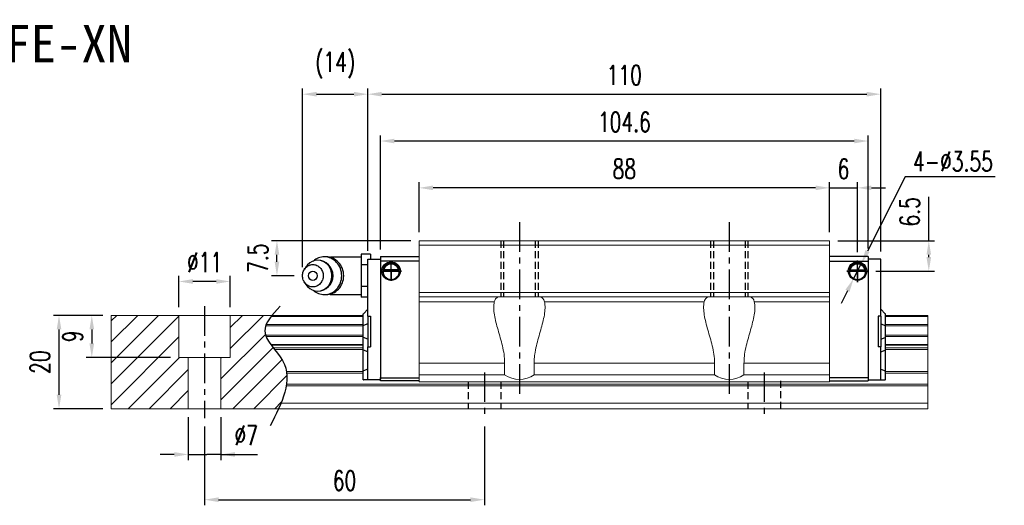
# Model space of a CAD drawing. Header units: millimetres. Extents: x 18 to 379, y 371 to 646.
# Tile 3 of 3: x 168 to 379, y 371 to 475. Entities that reach past the tile are written whole.
import ezdxf
from ezdxf.enums import TextEntityAlignment as Align

# ---------------------------------------------------------------- set-up
doc = ezdxf.new("R2010")
doc.units = ezdxf.units.MM
doc.header["$PDSIZE"] = -1
doc.linetypes.add('CENTER', pattern=[10.16, 6.35, -1.27, 1.27, -1.27])
doc.linetypes.add('DASHED', pattern=[0.75, 0.5, -0.25])
for name, color, linetype in [('2', 7, 'Continuous'), ('CHA', 2, 'Continuous'), ('CL', 1, 'CENTER'), ('DIM', 4, 'Continuous'), ('HID', 2, 'DASHED'), ('OUT', 3, 'Continuous')]:
    doc.layers.add(name, color=color, linetype=linetype)
doc.styles.add('DIM-7', font='SIMPLEX.shx', dxfattribs={"width": 0.7, "bigfont": 'chineset.shx'})
doc.styles.add('T', font='kaiu.ttf')
doc.dimstyles.new('CNS', dxfattribs={"dimtxt": 3.5, "dimasz": 2.5, "dimexe": 1, "dimexo": 1.5, "dimgap": 0.09, "dimtad": 0, "dimdsep": 46, "dimtxsty": 'DIM-7', "dimcen": 0.09, "dimclrd": 1, "dimclre": 1, "dimclrt": 4, "dimadec": 0, "dimazin": 0, "dimtfac": 1, "dimtix": 1, "dimtmove": 2, "dimatfit": 3, "dimfxl": 1, "dimtvp": 0.971429, "dimtolj": 1, "dimarcsym": 0})
doc.dimstyles.new('CNSx1 (指線專用)', dxfattribs={"dimscale": 0.8, "dimtxt": 3.5, "dimasz": 2.5, "dimexe": 1, "dimexo": 1.5, "dimgap": 1, "dimtad": 1, "dimtih": 1, "dimtoh": 1, "dimdsep": 46, "dimtxsty": 'DIM-7', "dimcen": 0.09, "dimclrd": 256, "dimclre": 256, "dimclrt": 4, "dimadec": 0, "dimazin": 0, "dimtfac": 1, "dimtix": 1, "dimtmove": 1, "dimatfit": 3, "dimfxl": 1, "dimtvp": 0.971429, "dimtolj": 1, "dimarcsym": 0})

# ---------------------------------------------------------------- blocks, each defined once
blk = doc.blocks.new('*D9')
at = {"layer": 'DEFPOINTS', "color": 0}
for p in [(253.84, 438.6), (253.84, 427.28), (341.84, 427.28)]:
    blk.add_point(p, dxfattribs=at)
at = {"layer": 'DIM', "color": 7, "lineweight": -2}
for p, q in [((253.84, 429.08), (253.84, 439.8)), ((341.84, 429.08), (341.84, 439.8)), ((338.84, 438.6), (256.84, 438.6))]:
    blk.add_line(p, q, dxfattribs=at)
at = {"layer": 'DIM', "color": 7}
for points in [[(256.84, 439.1), (256.84, 438.1), (253.84, 438.6)], [(338.84, 439.1), (338.84, 438.1), (341.84, 438.6)]]:
    blk.add_solid(points, dxfattribs=at)
at = {"layer": 'DIM', "color": 7, "insert": (297.84, 442.68), "char_height": 4.2, "attachment_point": 5, "style": 'DIM-7'}
blk.add_mtext('\\A1;88', dxfattribs=at)
blk = doc.blocks.new('*D10')
at = {"layer": 'DEFPOINTS', "color": 0}
for p in [(245.54, 448.64), (245.54, 423.58), (350.14, 423.78)]:
    blk.add_point(p, dxfattribs=at)
at = {"layer": 'DIM', "color": 7, "lineweight": -2}
for p, q in [((245.54, 425.38), (245.54, 449.84)), ((350.14, 425.58), (350.14, 449.84)), ((347.14, 448.64), (248.54, 448.64))]:
    blk.add_line(p, q, dxfattribs=at)
at = {"layer": 'DIM', "color": 7}
for points in [[(248.54, 449.14), (248.54, 448.14), (245.54, 448.64)], [(347.14, 449.14), (347.14, 448.14), (350.14, 448.64)]]:
    blk.add_solid(points, dxfattribs=at)
at = {"layer": 'DIM', "color": 7, "insert": (297.84, 452.72), "char_height": 4.2, "attachment_point": 5, "style": 'DIM-7'}
blk.add_mtext('\\A1;104.6', dxfattribs=at)
blk = doc.blocks.new('*D12')
at = {"layer": 'DEFPOINTS', "color": 0}
for p in [(341.84, 427.28), (349.95, 420.78), (363.13, 420.78)]:
    blk.add_point(p, dxfattribs=at)
at = {"layer": 'DIM', "color": 7, "lineweight": -2}
for p, q in [((363.13, 427.28), (363.13, 436.66)), ((343.64, 427.28), (364.33, 427.28)), ((363.13, 423.78), (363.13, 424.28)), ((351.75, 420.78), (364.33, 420.78))]:
    blk.add_line(p, q, dxfattribs=at)
at = {"layer": 'DIM', "color": 7}
for points in [[(362.63, 424.28), (363.63, 424.28), (363.13, 427.28)], [(362.63, 423.78), (363.63, 423.78), (363.13, 420.78)]]:
    blk.add_solid(points, dxfattribs=at)
at = {"layer": 'DIM', "color": 7, "insert": (359.05, 433.47), "char_height": 4.2, "attachment_point": 5, "rotation": 90, "style": 'DIM-7'}
blk.add_mtext('\\A1;6.5', dxfattribs=at)
blk = doc.blocks.new('*D13')
at = {"layer": 'DEFPOINTS', "color": 0}
for p in [(204.34, 391.28), (211.34, 391.28), (211.34, 381.49)]:
    blk.add_point(p, dxfattribs=at)
at = {"layer": 'DIM', "color": 7, "lineweight": -2}
for p, q in [((204.34, 389.48), (204.34, 380.29)), ((211.34, 389.48), (211.34, 380.29)), ((201.34, 381.49), (198.34, 381.49)), ((204.34, 381.49), (207.34, 381.49)), ((207.34, 381.49), (208.34, 381.49)), ((211.34, 381.49), (208.34, 381.49)), ((211.34, 381.49), (219.17, 381.49)), ((214.34, 381.49), (217.34, 381.49))]:
    blk.add_line(p, q, dxfattribs=at)
at = {"layer": 'DIM', "color": 7}
for points in [[(201.34, 381.99), (201.34, 380.99), (204.34, 381.49)], [(214.34, 381.99), (214.34, 380.99), (211.34, 381.49)]]:
    blk.add_solid(points, dxfattribs=at)
at = {"layer": 'DIM', "color": 7, "insert": (216.76, 385.57), "char_height": 4.2, "attachment_point": 5, "style": 'DIM-7'}
blk.add_mtext('\\A1;%%C7', dxfattribs=at)
blk = doc.blocks.new('*D14')
at = {"layer": 'DEFPOINTS', "color": 0}
for p in [(202.34, 418.55), (202.34, 411.28), (213.34, 411.28)]:
    blk.add_point(p, dxfattribs=at)
at = {"layer": 'DIM', "color": 7, "lineweight": -2}
for p, q in [((202.34, 413.08), (202.34, 419.75)), ((210.34, 418.55), (205.34, 418.55)), ((213.34, 413.08), (213.34, 419.75))]:
    blk.add_line(p, q, dxfattribs=at)
at = {"layer": 'DIM', "color": 7}
for points in [[(205.34, 419.05), (205.34, 418.05), (202.34, 418.55)], [(210.34, 419.05), (210.34, 418.05), (213.34, 418.55)]]:
    blk.add_solid(points, dxfattribs=at)
at = {"layer": 'DIM', "color": 7, "insert": (207.84, 422.63), "char_height": 4.2, "attachment_point": 5, "style": 'DIM-7'}
blk.add_mtext('\\A1;%%C11', dxfattribs=at)
blk = doc.blocks.new('*D16')
at = {"layer": 'DEFPOINTS', "color": 0}
for p in [(207.84, 389.28), (267.84, 389.28), (267.84, 371.8)]:
    blk.add_point(p, dxfattribs=at)
at = {"layer": 'DIM', "color": 7, "lineweight": -2}
for p, q in [((207.84, 387.48), (207.84, 370.6)), ((267.84, 387.48), (267.84, 370.6)), ((210.84, 371.8), (264.84, 371.8))]:
    blk.add_line(p, q, dxfattribs=at)
at = {"layer": 'DIM', "color": 7}
for points in [[(210.84, 372.3), (210.84, 371.3), (207.84, 371.8)], [(264.84, 372.3), (264.84, 371.3), (267.84, 371.8)]]:
    blk.add_solid(points, dxfattribs=at)
at = {"layer": 'DIM', "color": 7, "insert": (237.84, 375.88), "char_height": 4.2, "attachment_point": 5, "style": 'DIM-7'}
blk.add_mtext('\\A1;60', dxfattribs=at)
blk = doc.blocks.new('*D17')
at = {"layer": 'DEFPOINTS', "color": 0}
for p in [(176.62, 411.28), (187.84, 411.28), (187.84, 391.28)]:
    blk.add_point(p, dxfattribs=at)
at = {"layer": 'DIM', "color": 7, "lineweight": -2}
for p, q in [((186.04, 411.28), (175.42, 411.28)), ((176.62, 394.28), (176.62, 408.28)), ((186.04, 391.28), (175.42, 391.28))]:
    blk.add_line(p, q, dxfattribs=at)
at = {"layer": 'DIM', "color": 7}
for points in [[(176.12, 408.28), (177.12, 408.28), (176.62, 411.28)], [(176.12, 394.28), (177.12, 394.28), (176.62, 391.28)]]:
    blk.add_solid(points, dxfattribs=at)
at = {"layer": 'DIM', "color": 7, "insert": (172.54, 401.28), "char_height": 4.2, "attachment_point": 5, "rotation": 90, "style": 'DIM-7'}
blk.add_mtext('\\A1;20', dxfattribs=at)
blk = doc.blocks.new('*D18')
at = {"layer": 'DEFPOINTS', "color": 0}
for p in [(352.84, 458.67), (242.84, 423.33), (352.84, 423.19)]:
    blk.add_point(p, dxfattribs=at)
at = {"layer": 'DIM', "color": 7, "lineweight": -2}
for p, q in [((242.84, 425.13), (242.84, 459.87)), ((245.84, 458.67), (349.84, 458.67)), ((352.84, 424.99), (352.84, 459.87))]:
    blk.add_line(p, q, dxfattribs=at)
at = {"layer": 'DIM', "color": 7}
for points in [[(245.84, 459.17), (245.84, 458.17), (242.84, 458.67)], [(349.84, 459.17), (349.84, 458.17), (352.84, 458.67)]]:
    blk.add_solid(points, dxfattribs=at)
at = {"layer": 'DIM', "color": 7, "insert": (297.84, 462.75), "char_height": 4.2, "attachment_point": 5, "style": 'DIM-7'}
blk.add_mtext('\\A1;110', dxfattribs=at)
blk = doc.blocks.new('*D26')
at = {"layer": 'DEFPOINTS', "color": 0}
for p in [(223.35, 427.28), (253.84, 427.28), (228.84, 419.78)]:
    blk.add_point(p, dxfattribs=at)
at = {"layer": 'DIM', "color": 7, "lineweight": -2}
for p, q in [((252.04, 427.28), (222.15, 427.28)), ((223.35, 422.78), (223.35, 424.28)), ((227.04, 419.78), (222.15, 419.78))]:
    blk.add_line(p, q, dxfattribs=at)
at = {"layer": 'DIM', "color": 7}
for points in [[(222.85, 424.28), (223.85, 424.28), (223.35, 427.28)], [(222.85, 422.78), (223.85, 422.78), (223.35, 419.78)]]:
    blk.add_solid(points, dxfattribs=at)
at = {"layer": 'DIM', "color": 7, "insert": (219.27, 423.53), "char_height": 4.2, "attachment_point": 5, "rotation": 90, "style": 'DIM-7'}
blk.add_mtext('\\A1;7.5', dxfattribs=at)
blk = doc.blocks.new('*D27')
at = {"layer": 'DEFPOINTS', "color": 0}
for p in [(242.84, 458.67), (242.84, 423.33), (228.84, 419.78)]:
    blk.add_point(p, dxfattribs=at)
at = {"layer": 'DIM', "color": 7, "lineweight": -2}
for p, q in [((228.84, 421.58), (228.84, 459.87)), ((231.84, 458.67), (239.84, 458.67)), ((242.84, 425.13), (242.84, 459.87))]:
    blk.add_line(p, q, dxfattribs=at)
at = {"layer": 'DIM', "color": 7}
for points in [[(231.84, 459.17), (231.84, 458.17), (228.84, 458.67)], [(239.84, 459.17), (239.84, 458.17), (242.84, 458.67)]]:
    blk.add_solid(points, dxfattribs=at)
at = {"layer": 'DIM', "color": 7, "insert": (235.84, 464.88), "char_height": 4.2, "attachment_point": 5, "style": 'DIM-7'}
blk.add_mtext('\\A1;(14)', dxfattribs=at)
blk = doc.blocks.new('*D64')
at = {"layer": 'DEFPOINTS', "color": 0}
for p in [(347.84, 438.6), (341.84, 427.28), (347.84, 423.01)]:
    blk.add_point(p, dxfattribs=at)
at = {"layer": 'DIM', "color": 7, "lineweight": -2}
for p, q in [((341.84, 429.08), (341.84, 439.8)), ((347.84, 424.81), (347.84, 439.8)), ((338.84, 438.6), (335.84, 438.6)), ((341.84, 438.6), (347.84, 438.6)), ((350.84, 438.6), (353.84, 438.6))]:
    blk.add_line(p, q, dxfattribs=at)
at = {"layer": 'DIM', "color": 7}
for points in [[(338.84, 439.1), (338.84, 438.1), (341.84, 438.6)], [(350.84, 439.1), (350.84, 438.1), (347.84, 438.6)]]:
    blk.add_solid(points, dxfattribs=at)
at = {"layer": 'DIM', "color": 7, "insert": (344.84, 442.68), "char_height": 4.2, "attachment_point": 5, "style": 'DIM-7'}
blk.add_mtext('\\A1;6', dxfattribs=at)
blk = doc.blocks.new('*D65')
at = {"layer": 'DEFPOINTS', "color": 0}
for p in [(187.84, 411.28), (183.65, 402.28), (202.34, 402.28)]:
    blk.add_point(p, dxfattribs=at)
at = {"layer": 'DIM', "color": 7, "lineweight": -2}
for p, q in [((186.04, 411.28), (182.45, 411.28)), ((183.65, 408.28), (183.65, 405.28)), ((200.54, 402.28), (182.45, 402.28))]:
    blk.add_line(p, q, dxfattribs=at)
at = {"layer": 'DIM', "color": 7}
for points in [[(183.15, 408.28), (184.15, 408.28), (183.65, 411.28)], [(183.15, 405.28), (184.15, 405.28), (183.65, 402.28)]]:
    blk.add_solid(points, dxfattribs=at)
at = {"layer": 'DIM', "color": 7, "insert": (179.57, 406.78), "char_height": 4.2, "attachment_point": 5, "rotation": 90, "style": 'DIM-7'}
blk.add_mtext('\\A1;9', dxfattribs=at)
blk = doc.blocks.new('*D67')
at = {"layer": 'DEFPOINTS', "color": 0}
for p in [(348.64, 422.37), (347.03, 419.2)]:
    blk.add_point(p, dxfattribs=at)
at = {"layer": 'DIM', "color": 0, "lineweight": -2}
for p, q in [((358.07, 440.96), (350, 425.04)), ((377.33, 440.96), (358.07, 440.96)), ((347.03, 419.2), (348.64, 422.37)), ((345.68, 416.52), (344.32, 413.85))]:
    blk.add_line(p, q, dxfattribs=at)
at = {"layer": 'DIM', "color": 0}
for points in [[(349.55, 425.27), (350.44, 424.81), (348.64, 422.37)], [(345.23, 416.75), (346.12, 416.3), (347.03, 419.2)]]:
    blk.add_solid(points, dxfattribs=at)
at = {"layer": 'DIM', "color": 0, "insert": (368.3, 444.26), "char_height": 4.2, "attachment_point": 5, "style": 'DIM-7'}
blk.add_mtext('\\A1;4-∅3.55', dxfattribs=at)

msp = doc.modelspace()

# ---------------------------------------------------------------- linework, layer by layer
at = {"layer": '2', "color": 0, "linetype": 'Continuous'}
for p, q in [((243.438, 424.402), (241.438, 424.402)), ((241.438, 424.402), (241.438, 423.247)), ((243.438, 424.402), (243.438, 423.333)), ((233.927, 423.824), (233.512, 423.824)), ((241.438, 423.783), (235.055, 423.783)), ((241.438, 423.247), (241.438, 422.092)), ((242.838, 423.186), (242.838, 423.333)), ((242.838, 423.333), (245.538, 423.333)), ((242.838, 421.979), (242.838, 423.186)), ((245.538, 423.918), (253.838, 423.918)), ((245.538, 423.918), (245.538, 422.918)), ((245.538, 423.522), (245.538, 422.315)), ((245.538, 423.333), (245.538, 423.186)), ((245.538, 422.918), (245.538, 397.918)), ((253.838, 422.918), (245.538, 422.918)), ((350.138, 423.918), (341.838, 423.918)), ((341.838, 422.918), (350.138, 422.918)), ((350.138, 423.918), (350.138, 422.918)), ((350.138, 423.668), (350.138, 422.168)), ((350.138, 423.522), (350.138, 422.315)), ((350.138, 423.333), (350.138, 423.186)), ((352.838, 423.333), (350.138, 423.333)), ((350.138, 422.918), (350.138, 397.283)), ((352.838, 423.186), (352.838, 423.333)), ((352.838, 421.979), (352.838, 423.186)), ((229.635, 421.741), (229.271, 421.207)), ((242.838, 422.092), (241.438, 422.092)), ((241.438, 422.092), (241.438, 419.783)), ((242.838, 421.626), (242.838, 421.979)), ((242.838, 411.082), (242.838, 421.626)), ((245.538, 421.979), (245.538, 421.626)), ((246.064, 420.833), (249.612, 420.833)), ((249.47, 420.966), (246.206, 420.966)), ((249.393, 421.033), (246.283, 421.033)), ((349.612, 420.833), (346.064, 420.833)), ((346.206, 420.966), (349.47, 420.966)), ((346.283, 421.033), (349.393, 421.033)), ((350.138, 421.979), (350.138, 421.626)), ((352.838, 421.626), (352.838, 421.979)), ((352.838, 411.082), (352.838, 421.626)), ((229.271, 418.359), (229.635, 417.824)), ((241.438, 419.783), (241.438, 417.473)), ((242.838, 417.473), (241.438, 417.473)), ((241.438, 417.473), (241.438, 416.319)), ((241.438, 416.319), (241.438, 415.164)), ((233.512, 415.741), (233.927, 415.741)), ((235.055, 415.783), (241.438, 415.783)), ((242.838, 415.164), (241.438, 415.164)), ((242.838, 412.583), (241.888, 411.633)), ((352.838, 412.583), (353.788, 411.633)), ((241.838, 411.583), (241.888, 411.633)), ((241.838, 409.079), (241.838, 411.583)), ((242.838, 411.082), (242.838, 404.582)), ((242.838, 411.082), (243.438, 411.082)), ((243.438, 411.082), (243.438, 404.582)), ((352.238, 411.082), (352.238, 404.582)), ((352.838, 411.082), (352.238, 411.082)), ((352.838, 411.082), (352.838, 404.582)), ((353.838, 411.583), (353.788, 411.633)), ((353.838, 409.079), (353.838, 411.583)), ((241.838, 409.079), (241.888, 409.098)), ((241.838, 406.586), (241.838, 409.079)), ((242.838, 409.473), (241.888, 409.098)), ((352.838, 409.473), (353.788, 409.098)), ((353.838, 409.079), (353.788, 409.098)), ((353.838, 406.586), (353.838, 409.079)), ((241.838, 403.852), (241.838, 406.586)), ((241.838, 406.586), (241.888, 406.567)), ((242.838, 406.192), (241.888, 406.567)), ((352.838, 406.192), (353.788, 406.567)), ((353.838, 406.586), (353.788, 406.567)), ((353.838, 403.852), (353.838, 406.586)), ((241.838, 399.373), (241.838, 403.852)), ((241.838, 403.852), (241.888, 403.832)), ((242.838, 403.458), (241.888, 403.832)), ((242.838, 404.582), (243.438, 404.582)), ((242.838, 399.04), (242.838, 404.582)), ((352.838, 404.582), (352.238, 404.582)), ((352.838, 399.04), (352.838, 404.582)), ((352.838, 403.458), (353.788, 403.832)), ((353.838, 403.852), (353.788, 403.832)), ((353.838, 399.373), (353.838, 403.852)), ((241.838, 399.373), (241.888, 399.393)), ((241.838, 397.483), (241.838, 399.373)), ((242.838, 399.787), (241.888, 399.393)), ((242.838, 398.686), (242.838, 399.04)), ((245.538, 399.04), (245.538, 398.686)), ((352.838, 399.787), (353.788, 399.393)), ((352.838, 398.686), (352.838, 399.04)), ((353.838, 399.373), (353.788, 399.393)), ((353.838, 397.483), (353.838, 399.373)), ((241.838, 397.483), (241.888, 397.483)), ((242.838, 397.483), (241.888, 397.483)), ((242.838, 397.629), (242.838, 398.686)), ((242.838, 397.483), (242.838, 397.629)), ((245.538, 397.483), (242.838, 397.483)), ((245.538, 398.686), (245.538, 397.629)), ((245.538, 397.818), (245.538, 397.965)), ((245.538, 397.918), (253.838, 397.918)), ((245.538, 397.418), (245.538, 397.918)), ((245.538, 397.283), (245.538, 397.418)), ((245.538, 397.283), (245.538, 397.418)), ((253.839, 397.283), (245.538, 397.283)), ((253.839, 397.283), (245.538, 397.283)), ((341.837, 397.283), (350.138, 397.283)), ((341.837, 397.283), (350.138, 397.283)), ((350.138, 397.918), (341.838, 397.918)), ((350.138, 397.483), (352.838, 397.483)), ((352.838, 397.629), (352.838, 398.686)), ((352.838, 397.483), (352.838, 397.629)), ((352.838, 397.483), (353.788, 397.483)), ((353.838, 397.483), (353.788, 397.483))]:
    msp.add_line(p, q, dxfattribs=at)
for centre, radius, start, end in [((232.088, 419.783), 3.3, 270, 89.84908), ((235.055, 419.783), 4, 89.99998, 93.25686), ((247.838, 420.783), 1.775, 90, 270), ((247.838, 420.783), 1.775, 270, 90), ((347.838, 420.783), 1.775, 90, 270), ((347.838, 420.783), 1.775, 270, 90), ((235.055, 419.783), 4, 266.21721, 270.00002)]:
    msp.add_arc(centre, radius, start, end, dxfattribs=at)
at = {"layer": '2', "color": 0, "linetype": 'Continuous', "extrusion": (0, 0, -1)}
for centre, radius, start, end in [((-247.838, 420.783), 1.975, 270, 90), ((-247.838, 420.783), 1.575, 9.1332, 90), ((-247.838, 420.783), 1.975, 90, 270), ((-247.838, 420.783), 1.575, 90, 170.8668), ((-347.838, 420.783), 1.975, 270, 90), ((-347.838, 420.783), 1.575, 9.1332, 90), ((-347.838, 420.783), 1.975, 90, 270), ((-347.838, 420.783), 1.575, 90, 170.8668)]:
    msp.add_arc(centre, radius, start, end, dxfattribs=at)
at = {"layer": '2', "color": 0, "linetype": 'Continuous'}
msp.add_ellipse((231.055, 419.783), major_axis=(0, -1), ratio=0.9238797, dxfattribs=at)
for points, knots in [([(229.636, 417.824), (229.726, 417.691), (229.825, 417.566), (230.497, 416.838), (231.29, 416.483), (232.887, 416.483), (233.68, 416.838), (234.809, 418.06), (235.137, 418.919), (235.137, 420.647), (234.809, 421.505), (233.68, 422.727), (232.887, 423.083), (231.29, 423.083), (230.497, 422.727), (229.825, 422), (229.726, 421.874), (229.636, 421.741)], [0, 0, 0, 0, 0.0298911, 0.0298911, 0.1865941, 0.1865941, 0.343297, 0.343297, 0.5, 0.5, 0.656703, 0.656703, 0.8134059, 0.8134059, 0.9701089, 0.9701089, 1, 1, 1, 1]), ([(231.173, 416.634), (231.831, 416.065), (232.67, 415.741), (234.49, 415.741), (235.461, 416.177), (236.844, 417.673), (237.246, 418.725), (237.246, 420.841), (236.844, 421.892), (235.461, 423.389), (234.49, 423.824), (232.67, 423.824), (231.831, 423.501), (231.173, 422.932)], [0, 0, 0, 0, 0.150594, 0.150594, 0.325297, 0.325297, 0.5, 0.5, 0.674703, 0.674703, 0.849406, 0.849406, 1, 1, 1, 1]), ([(233.927, 415.741), (234.904, 415.741), (235.876, 416.177), (237.258, 417.673), (237.661, 418.725), (237.661, 420.841), (237.258, 421.892), (235.876, 423.389), (234.904, 423.824), (233.927, 423.824)], [0, 0, 0, 0, 0.25, 0.25, 0.5, 0.5, 0.75, 0.75, 1, 1, 1, 1]), ([(246.206, 420.966), (246.222, 421.042), (246.244, 421.131), (246.308, 421.321), (246.35, 421.423), (246.455, 421.618), (246.519, 421.715), (246.691, 421.926), (246.809, 422.037), (247.069, 422.217), (247.213, 422.29), (247.515, 422.387), (247.678, 422.414), (247.838, 422.414)], [0, 0, 0, 0, 0.1376864, 0.1376864, 0.275472, 0.275472, 0.4123557, 0.4123557, 0.6064308, 0.6064308, 0.8046387, 0.8046387, 1, 1, 1, 1]), ([(247.838, 422.414), (247.989, 422.414), (248.142, 422.39), (248.459, 422.294), (248.624, 422.21), (248.895, 422.012), (249.009, 421.901), (249.181, 421.682), (249.247, 421.575), (249.353, 421.361), (249.394, 421.251), (249.443, 421.085), (249.458, 421.022), (249.47, 420.966)], [0, 0, 0, 0, 0.1837975, 0.1837975, 0.4104893, 0.4104893, 0.6000274, 0.6000274, 0.749109, 0.749109, 0.8991923, 0.8991923, 1, 1, 1, 1]), ([(347.838, 422.414), (347.687, 422.414), (347.534, 422.39), (347.217, 422.294), (347.051, 422.21), (346.781, 422.012), (346.667, 421.901), (346.495, 421.682), (346.429, 421.575), (346.323, 421.361), (346.282, 421.251), (346.233, 421.085), (346.218, 421.022), (346.206, 420.966)], [0, 0, 0, 0, 0.1837975, 0.1837975, 0.4104893, 0.4104893, 0.6000274, 0.6000274, 0.749109, 0.749109, 0.8991923, 0.8991923, 1, 1, 1, 1]), ([(349.47, 420.966), (349.454, 421.042), (349.432, 421.131), (349.368, 421.321), (349.326, 421.423), (349.221, 421.618), (349.157, 421.715), (348.985, 421.926), (348.867, 422.037), (348.607, 422.217), (348.463, 422.29), (348.16, 422.387), (347.998, 422.414), (347.838, 422.414)], [0, 0, 0, 0, 0.1376864, 0.1376864, 0.275472, 0.275472, 0.4123557, 0.4123557, 0.6064308, 0.6064308, 0.8046387, 0.8046387, 1, 1, 1, 1]), ([(228.838, 419.783), (228.838, 419.625), (228.867, 419.312), (228.993, 418.858), (229.2, 418.441), (229.477, 418.075), (229.815, 417.774), (230.201, 417.551), (230.62, 417.414), (231.055, 417.367), (231.491, 417.414), (231.909, 417.551), (232.295, 417.774), (232.633, 418.075), (232.911, 418.441), (233.117, 418.858), (233.244, 419.312), (233.287, 419.783), (233.244, 420.254), (233.117, 420.707), (232.911, 421.125), (232.633, 421.491), (232.295, 421.791), (231.909, 422.014), (231.491, 422.152), (231.055, 422.198), (230.62, 422.152), (230.201, 422.014), (229.815, 421.791), (229.477, 421.491), (229.2, 421.125), (228.925, 420.57), (228.838, 420.096), (228.838, 419.783)], [0, 0, 0, 0, 0.0312594, 0.0625188, 0.0937782, 0.1250376, 0.156297, 0.1875564, 0.2188159, 0.2500753, 0.2813347, 0.3125941, 0.3438535, 0.3751129, 0.4063723, 0.4376317, 0.4688911, 0.5001505, 0.5314099, 0.5626693, 0.5939287, 0.6251882, 0.6564476, 0.687707, 0.7189664, 0.7502258, 0.7814852, 0.8127446, 0.844004, 0.8752634, 0.9065228, 0.9377822, 1, 1, 1, 1])]:
    msp.add_open_spline(points, degree=3, knots=knots, dxfattribs=at)
for points in [[(249.393, 421.033), (249.419, 421.01), (249.444, 420.988), (249.47, 420.966)], [(346.283, 421.033), (346.257, 421.01), (346.232, 420.988), (346.206, 420.966)], [(349.47, 420.966), (349.444, 420.988), (349.419, 421.01), (349.393, 421.033)]]:
    msp.add_open_spline(points, degree=3, dxfattribs=at)
at = {"layer": 'CL', "color": 0}
for p, q in [((275.338, 431.283), (275.338, 393.962)), ((320.338, 431.283), (320.338, 393.962)), ((247.838, 418.7), (247.838, 422.933)), ((347.838, 418.388), (347.838, 423.014)), ((245.752, 420.783), (250.037, 420.783)), ((345.558, 420.783), (349.953, 420.783)), ((349.953, 420.783), (347.838, 420.783)), ((207.838, 413.283), (207.838, 389.283)), ((267.838, 399.083), (267.838, 389.283)), ((327.838, 399.083), (327.838, 389.283))]:
    msp.add_line(p, q, dxfattribs=at)
at = {"layer": 'DIM', "color": 0}
for p, q in [((247.838, 420.783), (245.752, 420.783)), ((250.037, 420.783), (247.838, 420.783)), ((247.838, 420.783), (247.838, 418.7)), ((347.838, 420.783), (345.558, 420.783)), ((347.838, 420.783), (347.838, 418.388)), ((187.838, 410.119), (189.002, 411.283)), ((187.838, 405.629), (193.492, 411.283)), ((187.838, 401.138), (197.982, 411.283)), ((187.838, 396.648), (202.338, 411.148)), ((213.338, 408.678), (215.943, 411.283)), ((213.338, 404.188), (220.433, 411.283)), ((187.838, 392.158), (202.338, 406.658)), ((211.338, 397.698), (220.863, 407.223)), ((211.338, 393.208), (222.541, 404.411)), ((191.453, 391.283), (202.453, 402.283)), ((211.338, 402.188), (211.433, 402.283)), ((213.903, 391.283), (224.445, 401.825)), ((195.943, 391.283), (204.338, 399.678)), ((218.393, 391.283), (225.496, 398.385)), ((200.433, 391.283), (204.338, 395.188)), ((222.884, 391.283), (224.339, 392.738))]:
    msp.add_line(p, q, dxfattribs=at)
msp.add_open_spline([(224.038, 413.245), (222.356, 411.454), (218.698, 407.558), (228.223, 399.874), (224.408, 392.488), (221.895, 387.624)], degree=3, knots=[0, 0, 0, 0, 6.2737393, 13.647637, 27.8750855, 27.8750855, 27.8750855, 27.8750855], dxfattribs=at)
at = {"layer": 'HID', "color": 0, "ltscale": 3}
for p, q in [((271.338, 427.283), (271.338, 415.283)), ((271.938, 427.283), (271.938, 415.283)), ((278.738, 427.283), (278.738, 415.283)), ((279.338, 427.283), (279.338, 415.283)), ((316.338, 427.283), (316.338, 415.283)), ((316.938, 427.283), (316.938, 415.283)), ((323.738, 427.283), (323.738, 415.283)), ((324.338, 427.283), (324.338, 415.283)), ((264.338, 397.083), (264.338, 391.283)), ((271.338, 397.083), (271.338, 391.283)), ((324.338, 397.083), (324.338, 391.283)), ((331.338, 397.283), (331.338, 391.283))]:
    msp.add_line(p, q, dxfattribs=at)
at = {"layer": 'OUT', "color": 0, "linetype": 'Continuous', "lineweight": 15}
for p, q in [((341.838, 427.283), (253.838, 427.283)), ((253.838, 427.283), (253.838, 397.083)), ((341.838, 427.283), (341.838, 397.083)), ((253.838, 426.333), (341.838, 426.333)), ((253.838, 416.183), (341.838, 416.183)), ((253.838, 415.283), (341.838, 415.283)), ((253.838, 414.197), (269.964, 414.197)), ((280.712, 414.197), (314.964, 414.197)), ((325.712, 414.197), (341.838, 414.197)), ((187.838, 411.283), (187.838, 391.283)), ((241.838, 411.283), (187.838, 411.283)), ((202.338, 402.283), (202.338, 411.283)), ((213.338, 402.283), (213.338, 411.283)), ((241.838, 411.027), (222.077, 411.027)), ((362.936, 411.283), (353.838, 411.283)), ((362.936, 411.027), (353.838, 411.027)), ((362.936, 411.283), (362.936, 411.027)), ((362.936, 411.027), (362.936, 409.317)), ((241.838, 409.023), (220.922, 409.023)), ((241.838, 409.317), (221.032, 409.317)), ((362.936, 409.317), (353.838, 409.317)), ((362.936, 409.023), (353.838, 409.023)), ((362.936, 409.317), (362.936, 409.023)), ((362.936, 409.023), (362.936, 407.042)), ((241.838, 407.042), (220.919, 407.042)), ((241.838, 406.748), (221.03, 406.748)), ((362.936, 407.042), (353.838, 407.042)), ((362.936, 406.748), (353.838, 406.748)), ((362.936, 407.042), (362.936, 406.748)), ((362.936, 406.748), (362.936, 405.067)), ((241.838, 405.067), (222.039, 405.067)), ((241.838, 404.903), (222.161, 404.903)), ((241.838, 404.309), (222.621, 404.309)), ((241.838, 403.956), (222.9, 403.956)), ((362.936, 405.067), (353.838, 405.067)), ((362.936, 404.903), (353.838, 404.903)), ((362.936, 404.309), (353.838, 404.309)), ((362.936, 403.956), (353.838, 403.956)), ((362.936, 405.067), (362.936, 404.903)), ((362.936, 404.903), (362.936, 404.309)), ((362.936, 404.309), (362.936, 403.956)), ((362.936, 403.956), (362.936, 399.29)), ((213.338, 402.283), (202.338, 402.283)), ((204.338, 402.283), (204.338, 391.283)), ((211.338, 402.283), (211.338, 391.283)), ((241.838, 399.29), (225.392, 399.29)), ((253.838, 401.083), (272.176, 401.083)), ((272.176, 401.083), (272.176, 398.583)), ((278.5, 398.583), (278.5, 401.083)), ((278.5, 401.083), (317.176, 401.083)), ((317.176, 401.083), (317.176, 398.583)), ((323.5, 398.583), (323.5, 401.083)), ((323.5, 401.083), (341.838, 401.083)), ((362.936, 399.29), (353.838, 399.286)), ((362.936, 399.29), (362.936, 398.936)), ((241.838, 398.936), (225.445, 398.936)), ((253.838, 398.583), (272.176, 398.583)), ((253.838, 397.083), (341.838, 397.083)), ((278.5, 398.583), (317.176, 398.583)), ((323.5, 398.583), (341.838, 398.583)), ((362.936, 398.936), (353.838, 398.936)), ((362.936, 398.936), (362.936, 396.529)), ((353.838, 396.176), (225.357, 396.176)), ((362.936, 396.529), (225.412, 396.529)), ((362.936, 396.176), (353.838, 396.176)), ((362.936, 396.529), (362.936, 396.176)), ((362.936, 396.176), (362.936, 392.483)), ((353.838, 391.283), (187.838, 391.283)), ((362.936, 392.483), (224.235, 392.483)), ((362.936, 391.283), (353.838, 391.283)), ((362.936, 392.483), (362.936, 391.283))]:
    msp.add_line(p, q, dxfattribs=at)
for centre in [(275.338, 403.083), (320.338, 403.083)]:
    msp.add_arc(centre, 5.5, 234.9032, 305.0968, dxfattribs=at)
for points, knots in [([(269.964, 414.197), (269.866, 413.776), (269.83, 413.319), (269.849, 412.374), (269.902, 411.886), (270.069, 410.873), (270.183, 410.347), (270.447, 409.281), (270.596, 408.74), (270.91, 407.639), (271.074, 407.079), (271.397, 405.936), (271.556, 405.349), (271.837, 404.157), (271.958, 403.555), (272.128, 402.333), (272.176, 401.712), (272.176, 401.083)], [0, 0, 0, 0, 0.125, 0.125, 0.25, 0.25, 0.375, 0.375, 0.5, 0.5, 0.625, 0.625, 0.75, 0.75, 0.875, 0.875, 1, 1, 1, 1]), ([(271.47, 415.283), (271.37, 415.283), (271.272, 415.279), (271.085, 415.262), (270.995, 415.249), (270.742, 415.193), (270.595, 415.134), (270.404, 415.003), (270.346, 414.952), (270.241, 414.838), (270.195, 414.774), (270.071, 414.562), (270.009, 414.391), (269.964, 414.197)], [0, 0, 0, 0, 0.125, 0.125, 0.25, 0.25, 0.5, 0.5, 0.625, 0.625, 0.75, 0.75, 1, 1, 1, 1]), ([(278.5, 401.083), (278.5, 401.395), (278.512, 401.71), (278.558, 402.333), (278.591, 402.642), (278.719, 403.56), (278.84, 404.161), (279.12, 405.349), (279.279, 405.937), (279.603, 407.082), (279.767, 407.642), (280.08, 408.74), (280.228, 409.279), (280.491, 410.338), (280.605, 410.861), (280.774, 411.882), (280.827, 412.373), (280.841, 413.081), (280.835, 413.312), (280.795, 413.765), (280.761, 413.986), (280.712, 414.197)], [0, 0, 0, 0, 0.0625, 0.0625, 0.125, 0.125, 0.25, 0.25, 0.375, 0.375, 0.5, 0.5, 0.625, 0.625, 0.75, 0.75, 0.875, 0.875, 0.9375, 0.9375, 1, 1, 1, 1]), ([(280.712, 414.197), (280.69, 414.294), (280.663, 414.386), (280.6, 414.555), (280.564, 414.632), (280.481, 414.773), (280.435, 414.837), (280.331, 414.951), (280.272, 415.002), (280.082, 415.133), (279.935, 415.192), (279.597, 415.268), (279.409, 415.283), (279.206, 415.283)], [0, 0, 0, 0, 0.125, 0.125, 0.25, 0.25, 0.375, 0.375, 0.5, 0.5, 0.75, 0.75, 1, 1, 1, 1]), ([(314.964, 414.197), (314.866, 413.776), (314.83, 413.319), (314.849, 412.374), (314.902, 411.886), (315.069, 410.873), (315.183, 410.347), (315.447, 409.281), (315.596, 408.74), (315.91, 407.639), (316.074, 407.079), (316.397, 405.936), (316.556, 405.349), (316.837, 404.157), (316.958, 403.555), (317.128, 402.333), (317.176, 401.712), (317.176, 401.083)], [0, 0, 0, 0, 0.125, 0.125, 0.25, 0.25, 0.375, 0.375, 0.5, 0.5, 0.625, 0.625, 0.75, 0.75, 0.875, 0.875, 1, 1, 1, 1]), ([(316.47, 415.283), (316.37, 415.283), (316.272, 415.279), (316.085, 415.262), (315.995, 415.249), (315.742, 415.193), (315.595, 415.134), (315.404, 415.003), (315.346, 414.952), (315.241, 414.838), (315.195, 414.774), (315.071, 414.562), (315.009, 414.391), (314.964, 414.197)], [0, 0, 0, 0, 0.125, 0.125, 0.25, 0.25, 0.5, 0.5, 0.625, 0.625, 0.75, 0.75, 1, 1, 1, 1]), ([(323.5, 401.083), (323.5, 401.395), (323.512, 401.71), (323.558, 402.333), (323.591, 402.642), (323.719, 403.56), (323.84, 404.161), (324.12, 405.349), (324.279, 405.937), (324.603, 407.082), (324.767, 407.642), (325.08, 408.74), (325.228, 409.279), (325.491, 410.338), (325.605, 410.861), (325.774, 411.882), (325.827, 412.373), (325.841, 413.081), (325.835, 413.312), (325.795, 413.765), (325.761, 413.986), (325.712, 414.197)], [0, 0, 0, 0, 0.0625, 0.0625, 0.125, 0.125, 0.25, 0.25, 0.375, 0.375, 0.5, 0.5, 0.625, 0.625, 0.75, 0.75, 0.875, 0.875, 0.9375, 0.9375, 1, 1, 1, 1]), ([(325.712, 414.197), (325.69, 414.294), (325.663, 414.386), (325.6, 414.555), (325.564, 414.632), (325.481, 414.773), (325.435, 414.837), (325.331, 414.951), (325.272, 415.002), (325.082, 415.133), (324.935, 415.192), (324.597, 415.268), (324.409, 415.283), (324.206, 415.283)], [0, 0, 0, 0, 0.125, 0.125, 0.25, 0.25, 0.375, 0.375, 0.5, 0.5, 0.75, 0.75, 1, 1, 1, 1])]:
    msp.add_open_spline(points, degree=3, knots=knots, dxfattribs=at)

# ---------------------------------------------------------------- texts
at = {"layer": 'CHA', "color": 7, "style": 'T'}
msp.add_text('TRH25FE-XN', height=8, dxfattribs=at).set_placement((165.076, 469.448), align=Align.MIDDLE)

# ---------------------------------------------------------------- dimensions: what is measured, and where the dimension line sits
at = {"layer": 'DIM', "color": 0}
for base, p1, p2, text, picture, middle in [((242.838, 458.665), (228.838, 419.783), (242.838, 423.333), '(<>)', '*D27', (235.838, 464.882)), ((202.338, 418.55), (213.338, 411.283), (202.338, 411.283), '%%C<>', '*D14', (207.838, 422.63))]:
    dim = msp.add_linear_dim(base=base, p1=p1, p2=p2, text=text, dimstyle='CNS', override={"dimscale": 1.2, "dimclrd": 7, "dimclre": 7, "dimclrt": 7}, dxfattribs=at)
    dim.commit()
    dim.dimension.update_dxf_attribs({"geometry": picture, "text_midpoint": middle})
for base, p1, p2, picture, middle in [((352.838, 458.665), (242.838, 423.333), (352.838, 423.186), '*D18', (297.838, 462.745)), ((245.538, 448.643), (350.138, 423.783), (245.538, 423.583), '*D10', (297.838, 452.723)), ((253.838, 438.595), (341.838, 427.283), (253.838, 427.283), '*D9', (297.838, 442.675)), ((267.838, 371.802), (207.838, 389.283), (267.838, 389.283), '*D16', (237.838, 375.882))]:
    dim = msp.add_linear_dim(base=base, p1=p1, p2=p2, dimstyle='CNS', override={"dimscale": 1.2, "dimclrd": 7, "dimclre": 7, "dimclrt": 7}, dxfattribs=at)
    dim.commit()
    dim.dimension.update_dxf_attribs({"geometry": picture, "text_midpoint": middle})
dim = msp.add_diameter_dim_2p(p1=(347.035, 419.2), p2=(348.641, 422.366), text='4-<>', dimstyle='CNSx1 (指線專用)', override={"dimscale": 1.2, "dimclrd": 0, "dimclre": 0, "dimclrt": 0}, dxfattribs=at)
dim.commit()
dim.dimension.update_dxf_attribs({"geometry": '*D67', "text_midpoint": (358.073, 440.956), "dimtype": 163})
for base, p1, p2, angle, picture, middle in [((347.838, 438.595), (341.838, 427.283), (347.838, 423.014), 0, '*D64', (344.838, 442.675)), ((223.349, 427.283), (228.838, 419.783), (253.838, 427.283), 90, '*D26', (219.269, 423.533)), ((176.624, 411.283), (187.838, 391.283), (187.838, 411.283), 90, '*D17', (172.544, 401.283)), ((183.649, 402.283), (187.838, 411.283), (202.338, 402.283), 270, '*D65', (179.569, 406.783))]:
    dim = msp.add_linear_dim(base=base, p1=p1, p2=p2, angle=angle, dimstyle='CNS', override={"dimscale": 1.2, "dimclrd": 7, "dimclre": 7, "dimclrt": 7}, dxfattribs=at)
    dim.commit()
    dim.dimension.update_dxf_attribs({"geometry": picture, "text_midpoint": middle})
dim = msp.add_linear_dim(base=(363.131, 420.783), p1=(341.838, 427.283), p2=(349.953, 420.783), angle=90, dimstyle='CNS', override={"dimscale": 1.2, "dimclrd": 7, "dimclre": 7, "dimclrt": 7, "dimtmove": 0}, dxfattribs=at)
dim.commit()
dim.dimension.update_dxf_attribs({"geometry": '*D12', "text_midpoint": (363.131, 433.471), "dimtype": 160})
dim = msp.add_linear_dim(base=(211.338, 381.493), p1=(204.338, 391.283), p2=(211.338, 391.283), text='%%C<>', dimstyle='CNS', override={"dimscale": 1.2, "dimclrd": 7, "dimclre": 7, "dimclrt": 7, "dimtmove": 0}, dxfattribs=at)
dim.commit()
dim.dimension.update_dxf_attribs({"geometry": '*D13', "text_midpoint": (216.756, 381.493), "dimtype": 160})

doc.saveas('drawing.dxf')
